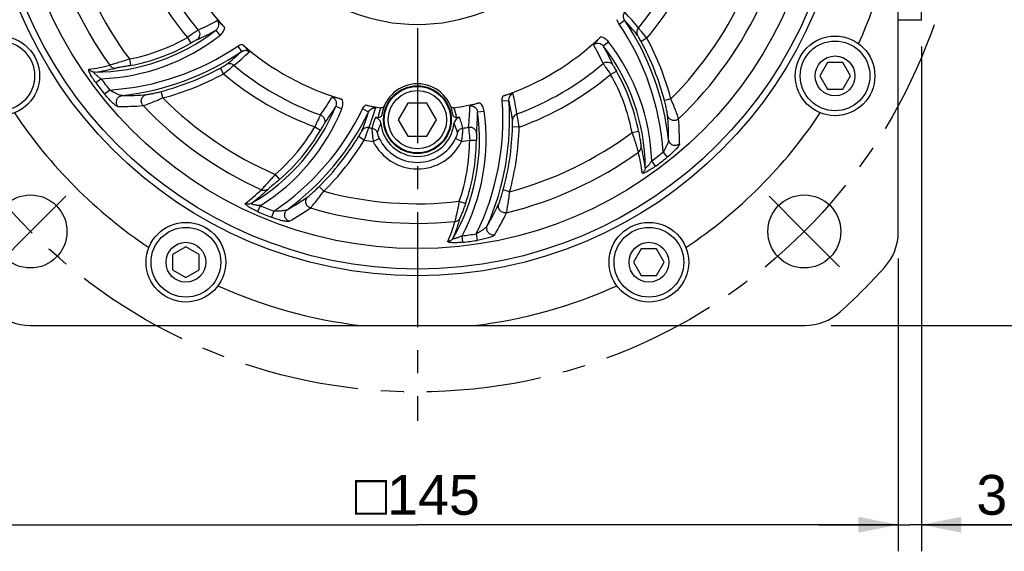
# Model space of a CAD drawing. Header units: millimetres. Extents: x 0 to 420, y 0 to 297.
# Tile 44 of 49: x 307 to 382, y 141 to 181. Entities that reach past the tile are written whole.
import ezdxf
from ezdxf.enums import TextEntityAlignment as Align

# ---------------------------------------------------------------- set-up
doc = ezdxf.new("R2010")
doc.units = ezdxf.units.MM
doc.header["$LTSCALE"] = 23.1
doc.linetypes.add('CENTER', pattern=[0.6, 0.375, -0.075, 0.075, -0.075])
doc.layers.get('0').update_dxf_attribs({"linetype": 'CONTINUOUS'})
for name, color, linetype in [('AXIS', 7, 'CONTINUOUS'), ('COMPONENTS', 7, 'CONTINUOUS'), ('DIMENSION', 7, 'CONTINUOUS')]:
    doc.layers.add(name, color=color, linetype=linetype)
doc.styles.get("Standard").update_dxf_attribs({"font": 'arial.ttf'})
doc.styles.add('TEXTSTYLE_4', font='gdt')
doc.dimstyles.new('DIMSTYLE_1', dxfattribs={"dimtxt": 3, "dimasz": 3, "dimexe": 0.18, "dimexo": 0.0625, "dimgap": 0.09, "dimtad": 1, "dimlfac": 2, "dimdsep": 46, "dimtxsty": 'STANDARD', "dimblk": '_FILLED', "dimblk1": '_FILLED', "dimblk2": '_FILLED', "dimcen": 0.09, "dimadec": 0, "dimazin": 0, "dimtp": 0.5, "dimtm": 0.5, "dimtfac": 1, "dimtofl": 0, "dimtmove": 0, "dimatfit": 3, "dimldrblk": '_FILLED', "dimfxl": 1, "dimtolj": 1, "dimarcsym": 0})
doc.dimstyles.new('DIMSTYLE_2', dxfattribs={"dimtxt": 3, "dimasz": 3, "dimexe": 0.18, "dimexo": 0.0625, "dimgap": 0.09, "dimtad": 1, "dimlfac": 2, "dimdsep": 46, "dimtxsty": 'STANDARD', "dimblk": '_FILLED', "dimblk1": '_FILLED', "dimblk2": '_FILLED', "dimcen": 0.09, "dimadec": 0, "dimazin": 0, "dimtp": 0.1, "dimtm": 0.1, "dimtfac": 1, "dimtofl": 0, "dimtmove": 0, "dimatfit": 3, "dimldrblk": '_FILLED', "dimfxl": 1, "dimtolj": 1, "dimarcsym": 0})
doc.dimstyles.new('DIMSTYLE_7', dxfattribs={"dimtxt": 3, "dimasz": 3, "dimexe": 0.18, "dimexo": 0.0625, "dimgap": 0.09, "dimtad": 1, "dimtih": 1, "dimtoh": 1, "dimlfac": 2, "dimdsep": 46, "dimtxsty": 'STANDARD', "dimblk": '_FILLED', "dimblk1": '_FILLED', "dimblk2": '_FILLED', "dimcen": 0.09, "dimadec": 0, "dimazin": 0, "dimtol": 1, "dimtp": 0.2, "dimtm": 0.2, "dimtfac": 1, "dimtofl": 0, "dimtmove": 0, "dimatfit": 3, "dimldrblk": '_FILLED', "dimfxl": 1, "dimtolj": 1, "dimarcsym": 0})

# ---------------------------------------------------------------- blocks, each defined once
blk = doc.blocks.new('_FILLED')
at = {"color": 0, "linetype": 'BYBLOCK'}
blk.add_solid([(0, 0), (-1, 0.2), (-1, -0.2)], dxfattribs=at)
blk = doc.blocks.new('*D1')
at = {"layer": 'DIMENSION', "color": 2, "linetype": 'CONTINUOUS'}
for p, q in [((301.145, 162.714), (301.145, 140.656)), ((373.645, 162.714), (373.645, 140.656)), ((301.145, 142.656), (337.395, 142.656)), ((373.645, 142.656), (337.395, 142.656))]:
    blk.add_line(p, q, dxfattribs=at)
at = {"layer": 'DIMENSION', "color": 2, "linetype": 'CONTINUOUS', "xscale": 3, "yscale": 3, "zscale": 3, "rotation": 180}
blk.add_blockref('_FILLED', (301.145, 142.656), dxfattribs=at)
at = {"layer": 'DIMENSION', "color": 2, "linetype": 'CONTINUOUS', "xscale": 3, "yscale": 3, "zscale": 3}
blk.add_blockref('_FILLED', (373.645, 142.656), dxfattribs=at)
at = {"layer": 'DIMENSION', "color": 2, "linetype": 'CONTINUOUS', "insert": (337.395, 146.406), "char_height": 3, "width": 11.11757, "attachment_point": 2, "line_spacing_factor": 0.9, "style": 'TEXTSTYLE_4'}
blk.add_mtext('{\\Fgdt;o}\\Farial.ttf;145', dxfattribs=at)
blk = doc.blocks.new('*D5')
at = {"layer": 'DIMENSION', "color": 2, "linetype": 'CONTINUOUS'}
for p, q in [((375.395, 178.656), (375.395, 140.656)), ((373.645, 162.714), (373.645, 140.656)), ((373.645, 142.656), (367.645, 142.656)), ((367.645, 142.656), (374.52, 142.656)), ((385.355, 142.656), (374.52, 142.656)), ((375.395, 142.656), (385.355, 142.656))]:
    blk.add_line(p, q, dxfattribs=at)
at = {"layer": 'DIMENSION', "color": 2, "linetype": 'CONTINUOUS', "xscale": 3, "yscale": 3, "zscale": 3}
blk.add_blockref('_FILLED', (373.645, 142.656), dxfattribs=at)
at = {"layer": 'DIMENSION', "color": 2, "linetype": 'CONTINUOUS', "xscale": 3, "yscale": 3, "zscale": 3, "rotation": 180}
blk.add_blockref('_FILLED', (375.395, 142.656), dxfattribs=at)
at = {"layer": 'DIMENSION', "color": 2, "linetype": 'CONTINUOUS', "insert": (379.533, 146.406), "char_height": 3, "width": 5.82156, "attachment_point": 1, "line_spacing_factor": 0.9}
blk.add_mtext('3.5', dxfattribs=at)
blk = doc.blocks.new('*D7')
at = {"layer": 'DIMENSION', "color": 2, "linetype": 'CONTINUOUS'}
for p, q in [((353.394, 249.656), (389.395, 249.656)), ((387.395, 249.656), (387.395, 203.656)), ((387.395, 157.656), (387.395, 203.656)), ((368.587, 157.656), (389.395, 157.656))]:
    blk.add_line(p, q, dxfattribs=at)
at = {"layer": 'DIMENSION', "color": 2, "linetype": 'CONTINUOUS', "xscale": 3, "yscale": 3, "zscale": 3}
for p, rotation in [((387.395, 249.656), 90), ((387.395, 157.656), 270)]:
    blk.add_blockref('_FILLED', p, dxfattribs=dict(at, rotation=rotation))
at = {"layer": 'DIMENSION', "color": 2, "linetype": 'CONTINUOUS', "insert": (383.645, 203.656), "char_height": 3, "width": 6.99257, "attachment_point": 2, "rotation": 90, "line_spacing_factor": 0.9}
blk.add_mtext('184', dxfattribs=at)
blk = doc.blocks.new('*D16')
at = {"layer": 'DIMENSION', "color": 2, "linetype": 'CONTINUOUS'}
for p, q in [((296.826, 222.016), (271.29, 222.016)), ((303.489, 217.399), (296.826, 222.016)), ((296.826, 222.016), (296.826, 222.016))]:
    blk.add_line(p, q, dxfattribs=at)
at = {"layer": 'DIMENSION', "color": 2, "linetype": 'CONTINUOUS', "xscale": 3, "yscale": 3, "zscale": 3, "rotation": 325.2822590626}
blk.add_blockref('_FILLED', (303.489, 217.399), dxfattribs=at)
at = {"layer": 'DIMENSION', "color": 2, "linetype": 'CONTINUOUS'}
for s, p in [('165', (285.283, 222.766)), ('0.2', (294.604, 222.766))]:
    blk.add_text(s, height=3, dxfattribs=at).set_placement(p, align=Align.RIGHT)
at = {"layer": 'DIMENSION', "color": 2, "linetype": 'CONTINUOUS', "style": 'TEXTSTYLE_4'}
for s, p in [('`', (288.783, 222.766)), ('n', (278.29, 222.766))]:
    blk.add_text(s, height=3, dxfattribs=at).set_placement(p, align=Align.RIGHT)

msp = doc.modelspace()

# ---------------------------------------------------------------- linework, layer by layer
at = {"layer": 'AXIS', "color": 2, "linetype": 'CENTER'}
for p, q in [((337.39513, 193.90615), (337.39513, 150.49053)), ((308.22697, 164.73799), (310.87862, 167.38964)), ((366.56328, 164.73799), (363.91163, 167.38964)), ((308.22697, 164.73799), (305.57532, 162.08634)), ((366.56328, 164.73799), (369.21493, 162.08634))]:
    msp.add_line(p, q, dxfattribs=at)
msp.add_circle((337.39513, 193.90615), 41.25, dxfattribs=at)
at = {"layer": 'COMPONENTS', "color": 7, "linetype": 'CONTINUOUS'}
for p, q in [((373.64513, 164.7139), (373.64513, 223.0984)), ((375.39513, 180.65615), (375.39513, 187.15615)), ((375.39513, 180.65615), (373.64513, 180.65615)), ((368.30408, 177.453), (367.72673, 176.453)), ((369.45879, 177.453), (368.30408, 177.453)), ((370.03614, 176.453), (369.45879, 177.453)), ((367.72673, 176.453), (368.30408, 175.453)), ((369.45879, 175.453), (370.03614, 176.453)), ((368.30408, 175.453), (369.45879, 175.453)), ((336.67344, 174.40615), (335.95175, 173.15615)), ((338.11681, 174.40615), (336.67344, 174.40615)), ((338.8385, 173.15615), (338.11681, 174.40615)), ((335.95175, 173.15615), (336.67344, 171.90615)), ((338.11681, 171.90615), (338.8385, 173.15615)), ((336.67344, 171.90615), (338.11681, 171.90615)), ((319.94198, 163.57454), (318.94198, 162.99719)), ((320.94198, 162.99719), (319.94198, 163.57454)), ((354.27092, 163.41984), (353.69357, 162.41984)), ((355.42562, 163.41984), (354.27092, 163.41984)), ((356.00297, 162.41984), (355.42562, 163.41984)), ((318.94198, 162.99719), (318.94198, 161.84249)), ((320.94198, 161.84249), (320.94198, 162.99719)), ((318.94198, 161.84249), (319.94198, 161.26514)), ((319.94198, 161.26514), (320.94198, 161.84249)), ((353.69357, 162.41984), (354.27092, 161.41984)), ((355.42562, 161.41984), (356.00297, 162.41984)), ((354.27092, 161.41984), (355.42562, 161.41984)), ((308.20287, 157.65615), (366.58738, 157.65615))]:
    msp.add_line(p, q, dxfattribs=at)
at = {"layer": 'COMPONENTS', "color": 9, "linetype": 'CONTINUOUS'}
for p, q in [((352.6044, 180.35987), (353.01739, 180.63929)), ((322.19864, 179.89339), (322.5057, 179.49892)), ((320.05372, 179.34121), (320.30137, 178.90705)), ((351.40788, 178.70967), (351.80235, 179.01672)), ((354.69475, 179.29161), (354.25505, 179.05392)), ((323.84885, 178.69687), (324.12826, 178.28388)), ((315.67975, 177.72463), (315.77399, 177.23376)), ((322.78059, 176.60652), (322.5429, 177.04622)), ((351.96006, 176.56474), (352.39423, 176.81239)), ((313.14308, 175.94964), (313.53881, 176.24265)), ((314.19557, 175.38849), (313.81073, 175.08131)), ((318.20595, 174.7966), (318.07846, 175.2799)), ((343.79361, 174.57009), (344.29097, 174.60558)), ((356.50467, 174.71697), (356.02138, 174.58949)), ((331.24096, 174.17251), (331.70412, 173.98441)), ((333.26835, 173.96139), (333.71682, 173.74344)), ((341.93229, 173.73923), (342.42744, 173.80791)), ((334.22451, 173.31123), (334.1762, 173.19651)), ((329.65949, 172.62184), (330.09105, 172.36967)), ((345.06977, 172.59978), (344.57014, 172.61378)), ((353.57665, 172.19077), (354.06751, 172.28501)), ((333.38838, 171.61696), (332.96269, 171.87891)), ((334.07148, 171.50492), (334.51756, 171.72654)), ((340.71877, 171.50492), (340.27269, 171.72654)), ((341.33803, 171.60558), (341.83785, 171.60297)), ((355.35163, 169.6541), (355.05863, 170.04983)), ((355.91279, 170.70659), (356.21996, 170.32175)), ((326.67982, 169.03485), (327.00687, 168.65687)), ((330.33158, 167.76221), (329.97953, 168.11701)), ((344.34989, 167.73306), (343.8676, 167.8643)), ((325.37049, 166.22933), (325.5667, 166.68095)), ((340.55105, 167.00932), (341.02327, 166.8455)), ((326.56255, 166.2696), (326.38286, 165.81117)), ((340.81989, 163.925), (340.76401, 164.41423)), ((341.83211, 164.55591), (341.90571, 164.06905))]:
    msp.add_line(p, q, dxfattribs=at)
at = {"layer": 'COMPONENTS', "color": 7, "linetype": 'CONTINUOUS'}
for centre, radius in [((337.39513, 193.90615), 32.5), ((337.39513, 193.90615), 32), ((337.39513, 193.90615), 30.45592), ((305.90882, 176.453), 3), ((305.90882, 176.453), 2.625), ((368.88143, 176.453), 3), ((368.88143, 176.453), 2.625), ((368.88143, 176.453), 1.5), ((337.39513, 173.15615), 2.55), ((337.39513, 173.15615), 2.5), ((337.39513, 173.15615), 2.2), ((308.22697, 164.73799), 2.75), ((366.56328, 164.73799), 2.75), ((319.94198, 162.41984), 3), ((319.94198, 162.41984), 2.625), ((354.84827, 162.41984), 3), ((354.84827, 162.41984), 2.625), ((319.94198, 162.41984), 1.5), ((354.84827, 162.41984), 1.5)]:
    msp.add_circle(centre, radius, dxfattribs=at)
for centre, radius, start, end in [((337.39513, 193.90615), 13.57746, 187.1292595, 352.8707472), ((337.39513, 193.90615), 36.5, 335.6768081, 353.2902027), ((337.39513, 193.90615), 20.04408, 198.7210036, 223.5876643), ((337.39513, 193.90615), 20.04408, 288.7210036, 313.5876641), ((337.39513, 193.90615), 20.04408, 228.7210036, 253.5876643), ((337.39513, 173.15615), 2.7, 8.1659031, 171.8340975), ((337.39513, 193.90615), 20.04408, 258.7210141, 262.1007974), ((337.39513, 193.90615), 20.04408, 277.8992027, 283.5876688), ((337.39513, 193.90615), 36.5, 213.6768081, 236.3231919), ((334.16169, 172.88143), 0.43429, 74.2057814, 81.1863624), ((337.39513, 172.58034), 3.25, 166.2343267, 167.0140248), ((337.39513, 193.90615), 20.79347, 261.2681845, 261.8266693), ((334.15235, 172.84826), 0.46876, 67.8293028, 74.21112), ((337.39513, 193.90615), 20.79347, 278.1733319, 278.7318144), ((337.39513, 172.58034), 3.25, 12.9859741, 13.7656722), ((337.39513, 193.90615), 36.5, 303.6768081, 326.3231919), ((337.39513, 173.15615), 2.77187, 185.9373214, 354.06256), ((369.64513, 164.7139), 4, 317.8490446, 360), ((337.39513, 193.90615), 47.5, 312.1509554, 317.8490446), ((337.39513, 193.90615), 36.5, 245.6768081, 263.2902027), ((337.39513, 193.90615), 36.5, 276.7097973, 294.3231919), ((308.20287, 161.65615), 4, 227.8490446, 270), ((366.58738, 161.65615), 4, 270, 312.1509554)]:
    msp.add_arc(centre, radius, start, end, dxfattribs=at)
at = {"layer": 'COMPONENTS', "color": 9, "linetype": 'CONTINUOUS'}
for centre, radius, start, end in [((337.39513, 193.90615), 28.55856, 193.5956102, 215.6764571), ((337.39513, 193.90615), 27.08135, 194.8808723, 216.6921657), ((337.39513, 193.90615), 21.66164, 200.2610208, 220.2641071), ((337.39513, 193.90615), 21.66164, 320.2610208, 340.2641071), ((337.39513, 193.90615), 22.64645, 199.8092358, 220.0266847), ((337.39513, 193.90615), 22.64645, 319.8092358, 340.0266847), ((337.39513, 193.90615), 27.08135, 314.8808724, 336.6921656), ((337.39513, 193.90615), 28.55856, 313.5956102, 335.6764571), ((337.86149, 167.20239), 20.6738, 38.4501484, 42.7983179), ((314.71803, 193.7791), 15.17424, 293.8998162, 299.9104301), ((336.44201, 169.4247), 20.01275, 6.3568868, 34.081581), ((338.40868, 167.14289), 19.88887, 38.3917108, 42.7336107), ((312.99285, 191.7201), 14.98725, 270.204313, 307.8969172), ((314.50059, 193.3273), 15.48321, 293.8159506, 299.8141369), ((336.44201, 169.4247), 19.51292, 3.763962, 34.0815554), ((312.99285, 191.7201), 15.48708, 272.020852, 307.8952782), ((312.99285, 191.7201), 14.25106, 280.8676225, 299.7002754), ((312.99285, 191.7201), 14.75089, 280.8676234, 299.7002754), ((339.58117, 169.50387), 15.48708, 2.0211575, 37.8952782), ((336.44201, 169.4247), 20.24911, 14.7772933, 28.3944097), ((336.44201, 169.4247), 20.74894, 14.7772939, 28.3944098), ((312.91367, 194.85926), 19.51292, 273.7640039, 304.0815554), ((312.91367, 194.85926), 20.01275, 276.3566537, 304.081581), ((310.63187, 192.89259), 19.88887, 308.3917108, 312.7336107), ((310.69137, 193.43978), 20.6738, 308.4501484, 312.7983179), ((337.52217, 171.22905), 15.17424, 23.8998162, 29.9104301), ((339.58117, 169.50387), 14.98725, 0.204313, 37.8969172), ((337.97397, 171.01161), 15.48321, 23.8159506, 29.8141369), ((310.85639, 190.58319), 13.74459, 277.4483632, 284.0637808), ((311.15917, 190.90958), 14.30169, 277.5823316, 284.1380607), ((312.91367, 194.85926), 20.24911, 284.7772933, 298.3944097), ((337.39513, 193.90615), 21.66164, 230.2610208, 250.2641071), ((337.39513, 193.90615), 21.66164, 290.2610208, 310.2641071), ((339.58117, 169.50387), 14.75089, 10.8676234, 29.7002754), ((337.39513, 193.90615), 30.17612, 216.5166915, 218.5965282), ((337.39513, 193.90615), 29.68371, 216.5170969, 218.5934274), ((312.91367, 194.85926), 20.74894, 284.7772938, 298.3944098), ((337.39513, 193.90615), 22.64645, 229.8092358, 250.0266847), ((337.39513, 193.90615), 22.64645, 289.8092358, 310.0266847), ((339.58117, 169.50387), 14.25106, 10.8676223, 29.7002754), ((315.20839, 196.22498), 21.25558, 269.787149, 274.7505357), ((337.39513, 193.90615), 27.08135, 224.8808723, 246.6921657), ((317.81971, 182.45757), 15.17424, 323.8998162, 329.9104301), ((324.32898, 173.18114), 19.51292, 333.7641958, 4.0815554), ((324.32898, 173.18114), 20.01275, 336.356512, 4.081581), ((324.89126, 170.22171), 19.88887, 8.3917107, 12.7336107), ((324.44717, 170.54684), 20.67376, 8.4501479, 12.7983255), ((315.0142, 196.16237), 22.01477, 269.4795192, 274.423918), ((337.39513, 193.90615), 28.55856, 223.5956102, 245.676457), ((317.35516, 179.81184), 14.98725, 300.2039549, 337.8969172), ((317.35516, 179.81184), 15.48708, 302.0208219, 337.8952784), ((315.71701, 182.49084), 19.51292, 303.764131, 334.0815554), ((315.71701, 182.49084), 20.01275, 306.3566038, 334.081581), ((317.8573, 181.95759), 15.48321, 323.8159514, 329.8141361), ((314.72424, 179.64676), 19.88887, 338.3917107, 342.7336108), ((314.50218, 180.15038), 20.67379, 338.4501483, 342.7983191), ((337.3253, 172.91747), 2.91481, 157.0879937, 171.9850874), ((327.08716, 171.68013), 14.98725, 330.204313, 7.8969172), ((337.46449, 172.91734), 2.91529, 8.0161581, 22.9107828), ((327.08716, 171.68013), 15.48708, 332.0205969, 7.8952784), ((326.16661, 174.20368), 15.17424, 353.8998162, 359.9104301), ((326.44915, 173.78948), 15.48321, 353.815951, 359.8141365), ((335.08315, 171.71979), 21.24872, 359.7862758, 4.7510475), ((335.11532, 171.52401), 22.03837, 359.4835223, 4.4223418), ((317.35516, 179.81184), 14.25106, 310.8676224, 329.7002754), ((317.35516, 179.81184), 14.75089, 310.8676234, 329.7002754), ((337.39513, 193.90615), 21.66164, 260.2610208, 260.9145173), ((337.93276, 171.19242), 3.69689, 153.0233709, 164.4629042), ((336.8575, 171.19242), 3.69688, 15.537089, 26.9766354), ((337.39513, 193.90615), 21.66164, 279.0854827, 280.2641071), ((324.32898, 173.18114), 20.24911, 344.7772933, 358.3944097), ((324.32898, 173.18114), 20.74894, 344.7772939, 358.3944098), ((315.71701, 182.49084), 20.24911, 314.7772933, 328.3944097), ((315.71701, 182.49084), 20.74894, 314.7772938, 328.3944093), ((337.39513, 193.90615), 22.64645, 259.8092356, 261.5606599), ((337.39513, 173.15615), 3.71123, 206.4188514, 333.581153), ((337.39513, 173.15615), 3.21313, 206.4187702, 333.5812298), ((327.08716, 171.68013), 14.25106, 340.8676224, 359.7002754), ((337.39513, 193.90615), 22.64645, 278.4393406, 280.0266847), ((327.08716, 171.68013), 14.75089, 340.8676234, 359.7002754), ((337.39513, 193.90615), 27.08135, 284.8808724, 306.6921657), ((340.39169, 167.6702), 14.30169, 7.5823316, 14.1380607), ((337.39513, 193.90615), 28.55856, 283.5956102, 305.6764571), ((340.71808, 167.36741), 13.74459, 7.4483632, 14.0637808), ((337.39513, 193.90615), 29.68371, 306.5171834, 308.5934129), ((337.39513, 193.90615), 30.17612, 306.5166915, 308.5965282), ((316.07334, 177.75906), 13.74465, 307.4483759, 314.0637625), ((316.17371, 178.19172), 14.29981, 307.5811099, 314.1380689), ((337.39513, 193.90615), 27.08135, 254.8808723, 276.6921657), ((317.02057, 184.82227), 21.25715, 299.7873481, 304.7504139), ((337.39513, 193.90615), 29.68371, 246.517089, 248.5934781), ((316.88764, 184.66487), 22.0091, 299.4785927, 304.4243251), ((337.39513, 193.90615), 28.55856, 253.5956102, 275.6764571), ((324.28956, 175.85333), 21.2601, 329.7877201, 334.7501843), ((337.39513, 193.90615), 30.17612, 246.5166915, 248.5965282), ((326.87225, 169.68686), 14.30168, 337.5823312, 344.138061), ((324.26505, 175.64446), 21.99867, 329.4768895, 334.4250792), ((327.00352, 169.26145), 13.74459, 337.4483632, 344.0637808), ((337.39513, 193.90615), 29.68371, 276.5170253, 278.5935006), ((337.39513, 193.90615), 30.17612, 276.5166915, 278.5965282)]:
    msp.add_arc(centre, radius, start, end, dxfattribs=at)
for points, knots in [([(353.01739, 180.63929), (352.95721, 180.7274), (352.88686, 180.94562), (352.96385, 181.16502), (353.03096, 181.24866)], [0, 0, 0, 0, 0.49878488, 1, 1, 1, 1]), ([(322.28458, 180.62599), (322.33038, 180.57454), (322.40012, 180.44991), (322.41568, 180.23842), (322.34589, 180.03978), (322.25256, 179.93498), (322.19864, 179.89339)], [0, 0, 0, 0, 0.25135094, 0.50205929, 0.75151229, 1, 1, 1, 1]), ([(320.8657, 179.90597), (320.8318, 179.88488), (320.73776, 179.81894), (320.46712, 179.63078), (320.23018, 179.46391), (320.05372, 179.34121)], [0, 0, 0, 0, 0.12112312, 0.34811028, 1, 1, 1, 1]), ([(320.86567, 179.90595), (320.91095, 179.85149), (320.9791, 179.72182), (320.9924, 179.50428), (320.91568, 179.30121), (320.81192, 179.19951), (320.75271, 179.16253)], [0, 0, 0, 0, 0.25153371, 0.50259074, 0.75208484, 1, 1, 1, 1]), ([(322.50535, 179.49867), (322.59821, 179.57095), (322.76028, 179.74878), (322.85178, 179.97152), (322.87679, 180.08649)], [0, 0, 0, 0, 0.50003456, 1, 1, 1, 1]), ([(354.05217, 180.05805), (353.98816, 179.98207), (353.90403, 179.78774), (353.94866, 179.58019), (353.99724, 179.49457)], [0, 0, 0, 0, 0.50228165, 1, 1, 1, 1]), ([(354.69475, 179.29161), (354.55911, 179.46092), (354.37387, 179.68801), (354.15661, 179.94082), (354.08045, 180.0291), (354.05217, 180.05805)], [0, 0, 0, 0, 0.65063952, 0.87859557, 1, 1, 1, 1]), ([(320.75271, 179.16253), (320.73287, 179.15378), (320.67932, 179.12313), (320.52883, 179.03829), (320.39807, 178.96221), (320.30137, 178.90705)], [0, 0, 0, 0, 0.12542749, 0.35604249, 1, 1, 1, 1]), ([(350.67528, 178.79561), (350.72674, 178.8414), (350.85136, 178.91115), (351.06286, 178.9267), (351.26149, 178.85691), (351.36629, 178.76359), (351.40788, 178.70967)], [0, 0, 0, 0, 0.25135094, 0.50205929, 0.75151229, 1, 1, 1, 1]), ([(351.8026, 179.01638), (351.73033, 179.10923), (351.5525, 179.2713), (351.32975, 179.36281), (351.21479, 179.38782)], [0, 0, 0, 0, 0.50003456, 1, 1, 1, 1]), ([(354.25505, 179.05392), (354.20257, 179.15101), (354.13007, 179.28192), (354.04147, 179.42707), (354.01014, 179.4783), (353.99724, 179.49457)], [0, 0, 0, 0, 0.64834186, 0.87807729, 1, 1, 1, 1]), ([(324.12826, 178.28388), (324.21638, 178.34406), (324.4346, 178.41442), (324.654, 178.33742), (324.73763, 178.27032)], [0, 0, 0, 0, 0.49878488, 1, 1, 1, 1]), ([(315.67975, 177.72463), (315.51245, 177.66765), (315.19495, 177.5623), (314.76099, 177.42688), (314.43408, 177.32559), (314.25671, 177.27358), (314.19635, 177.25059)], [0, 0, 0, 0, 0.34044218, 0.64439127, 0.87556909, 1, 1, 1, 1]), ([(351.39533, 177.3767), (351.44979, 177.42198), (351.57946, 177.49012), (351.797, 177.50342), (352.00006, 177.4267), (352.10177, 177.32294), (352.13875, 177.26373)], [0, 0, 0, 0, 0.25153371, 0.50259074, 0.75208484, 1, 1, 1, 1]), ([(313.14308, 175.94964), (313.06093, 176.06051), (312.94503, 176.2273), (312.80756, 176.45052), (312.72286, 176.60313), (312.66635, 176.7208), (312.63432, 176.80339), (312.61903, 176.85295), (312.61126, 176.89342), (312.61066, 176.92422), (312.61891, 176.94744), (312.63205, 176.95379), (312.63813, 176.95458)], [0, 0, 0, 0, 0.35610538, 0.52362468, 0.67639147, 0.80638572, 0.86009725, 0.9048566, 0.94011087, 0.96598915, 0.98417818, 1, 1, 1, 1]), ([(313.04622, 176.73295), (312.96676, 176.73306), (312.80472, 176.77421), (312.68241, 176.88777), (312.63813, 176.95458)], [0, 0, 0, 0, 0.4978642, 1, 1, 1, 1]), ([(313.53881, 176.24265), (313.50492, 176.26553), (313.43795, 176.31194), (313.34029, 176.3837), (313.24733, 176.4567), (313.16183, 176.52948), (313.08999, 176.59871), (313.04188, 176.65353), (313.02124, 176.69192), (313.01557, 176.7143), (313.02744, 176.73083), (313.03973, 176.7325), (313.04618, 176.73294)], [0, 0, 0, 0, 0.16410702, 0.32692031, 0.48621994, 0.63847825, 0.77681193, 0.88782821, 0.92685709, 0.95366191, 0.97404585, 1, 1, 1, 1]), ([(314.19635, 177.25059), (314.24632, 177.17923), (314.38579, 177.06102), (314.56664, 177.03181), (314.65249, 177.04109)], [0, 0, 0, 0, 0.50218271, 1, 1, 1, 1]), ([(315.77399, 177.23376), (315.65128, 177.2102), (315.41612, 177.16706), (315.09096, 177.11398), (314.84012, 177.07293), (314.70093, 177.0533), (314.65249, 177.04109)], [0, 0, 0, 0, 0.32940413, 0.63029123, 0.86832367, 1, 1, 1, 1]), ([(322.5429, 177.04622), (322.63999, 177.0987), (322.7709, 177.1712), (322.91605, 177.2598), (322.96728, 177.29114), (322.98354, 177.30403)], [0, 0, 0, 0, 0.64834186, 0.87807729, 1, 1, 1, 1]), ([(322.78059, 176.60652), (322.94989, 176.74217), (323.17699, 176.9274), (323.4298, 177.14467), (323.51807, 177.22082), (323.54703, 177.24911)], [0, 0, 0, 0, 0.65063952, 0.87859557, 1, 1, 1, 1]), ([(323.54703, 177.24911), (323.47104, 177.31311), (323.27672, 177.39724), (323.06917, 177.35262), (322.98354, 177.30403)], [0, 0, 0, 0, 0.50228165, 1, 1, 1, 1]), ([(351.3953, 177.37673), (351.4164, 177.34282), (351.48233, 177.24879), (351.67049, 176.97814), (351.83737, 176.74121), (351.96006, 176.56474)], [0, 0, 0, 0, 0.12112312, 0.34811028, 1, 1, 1, 1]), ([(352.13875, 177.26373), (352.14749, 177.24389), (352.17814, 177.19034), (352.26298, 177.03985), (352.33907, 176.9091), (352.39423, 176.81239)], [0, 0, 0, 0, 0.12542749, 0.35604249, 1, 1, 1, 1]), ([(315.12934, 174.96954), (315.10242, 174.9681), (315.03941, 174.98096), (314.89721, 175.02511), (314.69666, 175.11156), (314.44705, 175.23848), (314.27938, 175.33621), (314.19557, 175.38849)], [0, 0, 0, 0, 0.07855326, 0.18399587, 0.43519162, 0.71226519, 1, 1, 1, 1]), ([(316.96872, 175.04242), (317.01983, 175.04666), (317.15884, 175.07159), (317.40837, 175.11898), (317.72775, 175.19071), (317.95824, 175.24819), (318.07846, 175.2799)], [0, 0, 0, 0, 0.13548937, 0.37238418, 0.67149985, 1, 1, 1, 1]), ([(314.81422, 174.14851), (314.7897, 174.14873), (314.72929, 174.1764), (314.63439, 174.23778), (314.51691, 174.33153), (314.33255, 174.49687), (314.09052, 174.7459), (313.90408, 174.96429), (313.81073, 175.08131)], [0, 0, 0, 0, 0.05318095, 0.13776049, 0.24793467, 0.37753395, 0.67530399, 1, 1, 1, 1]), ([(314.81417, 174.14858), (314.75761, 174.21678), (314.68038, 174.38766), (314.70919, 174.66392), (314.87143, 174.88802), (315.04296, 174.9594), (315.12937, 174.96956)], [0, 0, 0, 0, 0.25119267, 0.50342514, 0.75334288, 1, 1, 1, 1]), ([(316.71238, 174.21326), (316.65408, 174.27754), (316.57024, 174.44037), (316.5819, 174.71149), (316.72417, 174.94132), (316.8853, 175.02483), (316.96872, 175.04242)], [0, 0, 0, 0, 0.25129322, 0.50329721, 0.7531041, 1, 1, 1, 1]), ([(316.71231, 174.21319), (316.77898, 174.2311), (316.96163, 174.29604), (317.29492, 174.41786), (317.7275, 174.59075), (318.04145, 174.72424), (318.20595, 174.7966)], [0, 0, 0, 0, 0.1290844, 0.36200954, 0.66392412, 1, 1, 1, 1]), ([(330.94909, 174.84992), (331.01448, 174.82826), (331.13719, 174.7552), (331.25641, 174.57982), (331.29528, 174.3729), (331.26686, 174.23548), (331.24097, 174.17251)], [0, 0, 0, 0, 0.25135095, 0.50205929, 0.75151228, 1, 1, 1, 1]), ([(331.70394, 173.98402), (331.74822, 174.09304), (331.79966, 174.32808), (331.76753, 174.56674), (331.73171, 174.6788)], [0, 0, 0, 0, 0.50003456, 1, 1, 1, 1]), ([(344.29097, 174.60558), (344.28291, 174.71198), (344.33109, 174.93614), (344.50748, 175.08765), (344.60741, 175.12652)], [0, 0, 0, 0, 0.49878489, 1, 1, 1, 1]), ([(356.25885, 173.47975), (356.25461, 173.53085), (356.22969, 173.66987), (356.1823, 173.9194), (356.11056, 174.23877), (356.05309, 174.46926), (356.02138, 174.58949)], [0, 0, 0, 0, 0.13548937, 0.37238418, 0.67149985, 1, 1, 1, 1]), ([(357.08808, 173.22334), (357.07018, 173.29), (357.00523, 173.47265), (356.88341, 173.80595), (356.71053, 174.23852), (356.57704, 174.55248), (356.50467, 174.71697)], [0, 0, 0, 0, 0.1290844, 0.36200954, 0.66392412, 1, 1, 1, 1]), ([(333.71682, 173.74344), (333.76304, 173.83962), (333.91685, 174.00965), (334.14535, 174.05267), (334.25133, 174.03637)], [0, 0, 0, 0, 0.49878475, 1, 1, 1, 1]), ([(341.34081, 174.17996), (341.40827, 174.19389), (341.55107, 174.19198), (341.74201, 174.0997), (341.87913, 173.93994), (341.92323, 173.80672), (341.93229, 173.73923)], [0, 0, 0, 0, 0.25135106, 0.50205945, 0.75151238, 1, 1, 1, 1]), ([(342.42748, 173.80749), (342.41131, 173.92404), (342.33835, 174.15331), (342.19119, 174.34393), (342.10414, 174.42307)], [0, 0, 0, 0, 0.50003459, 1, 1, 1, 1]), ([(330.08031, 173.51693), (330.0615, 173.4817), (330.01303, 173.37759), (329.87272, 173.07931), (329.75097, 172.81633), (329.65949, 172.62184)], [0, 0, 0, 0, 0.12112312, 0.34811028, 1, 1, 1, 1]), ([(330.0803, 173.51689), (330.14675, 173.49237), (330.2706, 173.41414), (330.39089, 173.2324), (330.42597, 173.01818), (330.38697, 172.87822), (330.35418, 172.81659)], [0, 0, 0, 0, 0.25153371, 0.50259074, 0.75208484, 1, 1, 1, 1]), ([(334.1762, 173.19651), (334.13066, 173.08656), (334.05736, 172.86093), (333.99866, 172.63149), (333.97458, 172.51628)], [0, 0, 0, 0, 0.50273589, 1, 1, 1, 1]), ([(340.81567, 172.51628), (340.78744, 172.65137), (340.7339, 172.85221), (340.6494, 173.11756), (340.5929, 173.24606), (340.56575, 173.31123)], [0, 0, 0, 0, 0.49603974, 0.74624683, 1, 1, 1, 1]), ([(344.8965, 173.58483), (344.80308, 173.55102), (344.63305, 173.42479), (344.56793, 173.22274), (344.56719, 173.12429)], [0, 0, 0, 0, 0.50228165, 1, 1, 1, 1]), ([(344.57014, 172.61378), (344.57323, 172.7241), (344.5759, 172.87372), (344.57174, 173.04373), (344.57023, 173.10376), (344.56719, 173.12429)], [0, 0, 0, 0, 0.64834186, 0.87807729, 1, 1, 1, 1]), ([(345.06977, 172.59978), (345.03695, 172.81422), (344.99008, 173.10351), (344.92833, 173.43108), (344.90652, 173.54561), (344.8965, 173.58483)], [0, 0, 0, 0, 0.65063952, 0.87859557, 1, 1, 1, 1]), ([(357.08802, 173.2234), (357.02373, 173.16511), (356.8609, 173.08127), (356.58979, 173.09292), (356.35996, 173.23519), (356.27645, 173.39632), (356.25886, 173.47975)], [0, 0, 0, 0, 0.25129322, 0.50329721, 0.7531041, 1, 1, 1, 1]), ([(330.35418, 172.81659), (330.34137, 172.79909), (330.31032, 172.74578), (330.22241, 172.59706), (330.14722, 172.46579), (330.09105, 172.36967)], [0, 0, 0, 0, 0.12542749, 0.35604249, 1, 1, 1, 1]), ([(332.96269, 171.87891), (333.02053, 171.97291), (333.09765, 172.10115), (333.17905, 172.25045), (333.20775, 172.3032), (333.21539, 172.3225)], [0, 0, 0, 0, 0.64834186, 0.87807729, 1, 1, 1, 1]), ([(333.73084, 172.55668), (333.63304, 172.57412), (333.42268, 172.54981), (333.26525, 172.40739), (333.21539, 172.3225)], [0, 0, 0, 0, 0.50228165, 1, 1, 1, 1]), ([(333.38838, 171.61696), (333.46718, 171.81909), (333.57123, 172.09305), (333.68154, 172.40762), (333.71991, 172.5177), (333.73084, 172.55668)], [0, 0, 0, 0, 0.65063952, 0.87859557, 1, 1, 1, 1]), ([(333.97458, 172.51628), (333.97174, 172.50104), (333.96985, 172.45978), (333.96969, 172.34105), (333.98241, 172.13399), (334.01436, 171.83742), (334.04969, 171.61959), (334.07148, 171.50491)], [0, 0, 0, 0, 0.04565879, 0.12113374, 0.35022605, 0.6560486, 1, 1, 1, 1]), ([(333.97457, 172.51623), (334.06334, 172.50191), (334.23589, 172.42411), (334.34246, 172.26732), (334.37096, 172.18267)], [0, 0, 0, 0, 0.50166502, 1, 1, 1, 1]), ([(340.81567, 172.51628), (340.7269, 172.50195), (340.55435, 172.42413), (340.44779, 172.26733), (340.41929, 172.18267)], [0, 0, 0, 0, 0.50166431, 1, 1, 1, 1]), ([(340.71877, 171.50491), (340.74056, 171.61959), (340.77589, 171.83742), (340.80784, 172.13399), (340.82056, 172.34105), (340.82039, 172.45977), (340.81851, 172.50104), (340.81567, 172.51628)], [0, 0, 0, 0, 0.34395119, 0.64977395, 0.87886466, 0.9543402, 1, 1, 1, 1]), ([(341.25492, 172.59116), (341.25624, 172.55125), (341.26632, 172.43685), (341.29395, 172.10838), (341.32, 171.81975), (341.33803, 171.60558)], [0, 0, 0, 0, 0.12112312, 0.34811028, 1, 1, 1, 1]), ([(341.25493, 172.59112), (341.32473, 172.60311), (341.47111, 172.59729), (341.66615, 172.50004), (341.80365, 172.33206), (341.83985, 172.19135), (341.84227, 172.12158)], [0, 0, 0, 0, 0.25153371, 0.50259074, 0.75208484, 1, 1, 1, 1]), ([(354.06751, 172.28501), (354.09107, 172.1623), (354.13421, 171.92714), (354.18729, 171.60198), (354.22834, 171.35114), (354.24798, 171.21195), (354.26018, 171.16351)], [0, 0, 0, 0, 0.32940413, 0.63029123, 0.86832367, 1, 1, 1, 1]), ([(334.37096, 172.18267), (334.36612, 172.16536), (334.37735, 172.10987), (334.39997, 172.01029), (334.44888, 171.87489), (334.49225, 171.77745), (334.51756, 171.72654)], [0, 0, 0, 0, 0.11181844, 0.33567004, 0.6463422, 1, 1, 1, 1]), ([(340.27269, 171.72654), (340.298, 171.77745), (340.34137, 171.87489), (340.39029, 172.01029), (340.4129, 172.10987), (340.42413, 172.16536), (340.41929, 172.18267)], [0, 0, 0, 0, 0.35365757, 0.66433045, 0.88817975, 1, 1, 1, 1]), ([(341.84227, 172.12158), (341.83992, 172.10003), (341.83969, 172.03833), (341.83792, 171.86558), (341.83843, 171.7143), (341.83785, 171.60297)], [0, 0, 0, 0, 0.12542749, 0.35604249, 1, 1, 1, 1]), ([(353.57665, 172.19077), (353.63362, 172.02348), (353.73897, 171.70597), (353.87439, 171.27202), (353.97568, 170.94511), (354.0277, 170.76773), (354.05069, 170.70737)], [0, 0, 0, 0, 0.34044218, 0.64439127, 0.87556909, 1, 1, 1, 1]), ([(356.33173, 171.64037), (356.33318, 171.61344), (356.32032, 171.55043), (356.27616, 171.40823), (356.18971, 171.20769), (356.0628, 170.95807), (355.96507, 170.7904), (355.91278, 170.7066)], [0, 0, 0, 0, 0.07855326, 0.18399587, 0.43519162, 0.71226519, 1, 1, 1, 1]), ([(357.15269, 171.3252), (357.08449, 171.26864), (356.91361, 171.1914), (356.63735, 171.22022), (356.41325, 171.38246), (356.34187, 171.55398), (356.33171, 171.64039)], [0, 0, 0, 0, 0.25119267, 0.50342514, 0.75334288, 1, 1, 1, 1]), ([(354.05069, 170.70737), (354.12204, 170.75734), (354.24026, 170.89681), (354.26946, 171.07766), (354.26018, 171.16351)], [0, 0, 0, 0, 0.50218271, 1, 1, 1, 1]), ([(357.1528, 171.32535), (357.15258, 171.30084), (357.12494, 171.24043), (357.06358, 171.14554), (356.96985, 171.02805), (356.8045, 170.84366), (356.55543, 170.60159), (356.33701, 170.41512), (356.21996, 170.32175)], [0, 0, 0, 0, 0.05316663, 0.13772018, 0.24788161, 0.37748092, 0.67527066, 1, 1, 1, 1]), ([(355.05863, 170.04984), (355.03575, 170.01594), (354.98933, 169.94898), (354.91757, 169.85131), (354.84457, 169.75835), (354.77179, 169.67285), (354.70256, 169.60102), (354.64774, 169.5529), (354.60935, 169.53226), (354.58698, 169.52659), (354.57044, 169.53846), (354.56877, 169.55075), (354.56833, 169.55721)], [0, 0, 0, 0, 0.16410702, 0.32692031, 0.48621994, 0.63847825, 0.77681193, 0.88782821, 0.92685709, 0.95366191, 0.97404585, 1, 1, 1, 1]), ([(355.35163, 169.6541), (355.24076, 169.57195), (355.07397, 169.45606), (354.85075, 169.31858), (354.69814, 169.23389), (354.58047, 169.17737), (354.49788, 169.14535), (354.44833, 169.13005), (354.40785, 169.12228), (354.37705, 169.12168), (354.35383, 169.12993), (354.34748, 169.14308), (354.3467, 169.14916)], [0, 0, 0, 0, 0.35610538, 0.52362468, 0.67639147, 0.80638572, 0.86009725, 0.9048566, 0.94011087, 0.96598915, 0.98417818, 1, 1, 1, 1]), ([(354.56833, 169.55725), (354.56821, 169.47778), (354.52707, 169.31574), (354.4135, 169.19343), (354.3467, 169.14916)], [0, 0, 0, 0, 0.4978642, 1, 1, 1, 1]), ([(326.67982, 169.03485), (326.56342, 168.90186), (326.34113, 168.65187), (326.03303, 168.31762), (325.80056, 168.06644), (325.67296, 167.93271), (325.63218, 167.88262)], [0, 0, 0, 0, 0.34044218, 0.64439127, 0.87556909, 1, 1, 1, 1]), ([(327.00687, 168.65687), (326.91237, 168.57511), (326.73029, 168.42017), (326.47523, 168.21162), (326.27853, 168.05065), (326.1678, 167.96405), (326.13195, 167.92927)], [0, 0, 0, 0, 0.32940413, 0.63029123, 0.86832367, 1, 1, 1, 1]), ([(325.63218, 167.88262), (325.71113, 167.84581), (325.89102, 167.81317), (326.06224, 167.8783), (326.13195, 167.92927)], [0, 0, 0, 0, 0.50218271, 1, 1, 1, 1]), ([(329.13721, 167.35648), (329.17934, 167.3857), (329.28727, 167.4768), (329.47968, 167.64261), (329.7204, 167.86442), (329.89127, 168.02944), (329.97953, 168.11701)], [0, 0, 0, 0, 0.13548937, 0.37238418, 0.67149985, 1, 1, 1, 1]), ([(329.32976, 166.51014), (329.37854, 166.55898), (329.50425, 166.70655), (329.73198, 166.9787), (330.02016, 167.3447), (330.22531, 167.61729), (330.33158, 167.76221)], [0, 0, 0, 0, 0.1290844, 0.36200954, 0.66392412, 1, 1, 1, 1]), ([(343.51839, 166.7845), (343.54027, 166.83088), (343.58819, 166.96373), (343.67192, 167.20353), (343.76948, 167.51598), (343.83495, 167.74433), (343.8676, 167.8643)], [0, 0, 0, 0, 0.13548937, 0.37238418, 0.67149985, 1, 1, 1, 1]), ([(329.32979, 166.51023), (329.24716, 166.53676), (329.09314, 166.63585), (328.96767, 166.87647), (328.97597, 167.14664), (329.07375, 167.29953), (329.13721, 167.35648)], [0, 0, 0, 0, 0.25129322, 0.50329721, 0.7531041, 1, 1, 1, 1]), ([(344.10832, 166.14783), (344.12615, 166.21451), (344.16123, 166.40517), (344.22237, 166.75472), (344.28894, 167.21578), (344.33031, 167.55442), (344.34989, 167.73306)], [0, 0, 0, 0, 0.1290844, 0.36200954, 0.66392412, 1, 1, 1, 1]), ([(325.37049, 166.22933), (325.24391, 166.28428), (325.06015, 166.37077), (324.82948, 166.49535), (324.67983, 166.58517), (324.57205, 166.65881), (324.50302, 166.71433), (324.465, 166.7496), (324.43803, 166.78077), (324.42211, 166.80714), (324.41765, 166.83137), (324.42585, 166.84344), (324.43073, 166.84716)], [0, 0, 0, 0, 0.3561039, 0.52362342, 0.67639086, 0.80638564, 0.8600974, 0.90485673, 0.94011094, 0.96598915, 0.98417821, 1, 1, 1, 1]), ([(324.89497, 166.85927), (324.82609, 166.81964), (324.66518, 166.77425), (324.50248, 166.81144), (324.43073, 166.84716)], [0, 0, 0, 0, 0.4978643, 1, 1, 1, 1]), ([(325.5667, 166.68095), (325.52591, 166.68382), (325.44471, 166.69053), (325.32425, 166.70384), (325.20725, 166.72059), (325.09681, 166.74086), (324.99998, 166.7649), (324.9309, 166.78832), (324.89384, 166.81125), (324.87773, 166.82779), (324.87975, 166.84804), (324.88956, 166.85564), (324.89493, 166.85925)], [0, 0, 0, 0, 0.16410643, 0.32691934, 0.48621872, 0.6384775, 0.77681152, 0.88782808, 0.92685704, 0.95366194, 0.97404585, 1, 1, 1, 1]), ([(327.5807, 166.37367), (327.5581, 166.35896), (327.4971, 166.33859), (327.35188, 166.30573), (327.13497, 166.28033), (326.85534, 166.26543), (326.66127, 166.26623), (326.56255, 166.26961)], [0, 0, 0, 0, 0.0785532, 0.18399571, 0.43519136, 0.71226492, 1, 1, 1, 1]), ([(327.71823, 165.50512), (327.63515, 165.5359), (327.48282, 165.64527), (327.36965, 165.89892), (327.3981, 166.17412), (327.51095, 166.3217), (327.58071, 166.3737)], [0, 0, 0, 0, 0.25119267, 0.50342514, 0.75334288, 1, 1, 1, 1]), ([(340.55105, 167.00932), (340.51674, 166.83595), (340.44923, 166.50831), (340.34952, 166.06478), (340.27379, 165.73102), (340.23015, 165.55141), (340.21988, 165.48763)], [0, 0, 0, 0, 0.34044218, 0.64439127, 0.87556909, 1, 1, 1, 1]), ([(341.02327, 166.8455), (340.98231, 166.72745), (340.90209, 166.50223), (340.78548, 166.19409), (340.69562, 165.95633), (340.64302, 165.82597), (340.62937, 165.77792)], [0, 0, 0, 0, 0.32940413, 0.63029123, 0.86832367, 1, 1, 1, 1]), ([(344.1083, 166.14792), (344.02348, 166.12958), (343.84054, 166.13838), (343.61157, 166.28404), (343.48367, 166.52216), (343.49192, 166.70345), (343.51839, 166.7845)], [0, 0, 0, 0, 0.25129322, 0.50329721, 0.7531041, 1, 1, 1, 1]), ([(327.71828, 165.50508), (327.69694, 165.49301), (327.63078, 165.48677), (327.51791, 165.49248), (327.36928, 165.51493), (327.12696, 165.56593), (326.79285, 165.66059), (326.52221, 165.75649), (326.38286, 165.81117)], [0, 0, 0, 0, 0.05318392, 0.13776893, 0.24794573, 0.37754484, 0.67531054, 1, 1, 1, 1]), ([(340.21988, 165.48763), (340.30666, 165.49523), (340.47877, 165.55691), (340.59448, 165.69893), (340.62937, 165.77792)], [0, 0, 0, 0, 0.50218271, 1, 1, 1, 1]), ([(342.66182, 165.15511), (342.6496, 165.13107), (342.60696, 165.08293), (342.49763, 164.98186), (342.32248, 164.85141), (342.08776, 164.6987), (341.91929, 164.60235), (341.83211, 164.55592)], [0, 0, 0, 0, 0.07855351, 0.18399601, 0.43519191, 0.71226549, 1, 1, 1, 1]), ([(343.2152, 164.47169), (343.12786, 164.4568), (342.94126, 164.47536), (342.71642, 164.63844), (342.60346, 164.89099), (342.6274, 165.07523), (342.66181, 165.15514)], [0, 0, 0, 0, 0.25119267, 0.50342515, 0.75334288, 1, 1, 1, 1]), ([(340.0931, 164.23277), (340.05326, 164.16401), (339.93661, 164.04426), (339.77711, 163.99512), (339.69712, 163.99018)], [0, 0, 0, 0, 0.49786411, 1, 1, 1, 1]), ([(340.76401, 164.41423), (340.72725, 164.39631), (340.65357, 164.36153), (340.54259, 164.31282), (340.43289, 164.26882), (340.32711, 164.23116), (340.23124, 164.20357), (340.15971, 164.18931), (340.11614, 164.19063), (340.09393, 164.19691), (340.08554, 164.21545), (340.09024, 164.22694), (340.09309, 164.23274)], [0, 0, 0, 0, 0.16410703, 0.32692035, 0.48622, 0.63847832, 0.77681199, 0.88782825, 0.92685711, 0.95366191, 0.97404584, 1, 1, 1, 1]), ([(343.21523, 164.47164), (343.20278, 164.45052), (343.14859, 164.41204), (343.04799, 164.36056), (342.90805, 164.30569), (342.67269, 164.22871), (342.33603, 164.14364), (342.05372, 164.09137), (341.90571, 164.06905)], [0, 0, 0, 0, 0.0531896, 0.13778504, 0.24796697, 0.37756617, 0.67532453, 1, 1, 1, 1]), ([(340.81989, 163.925), (340.6828, 163.9093), (340.48041, 163.89232), (340.21836, 163.88488), (340.04385, 163.88783), (339.91369, 163.89773), (339.82614, 163.91129), (339.77559, 163.92282), (339.73664, 163.93633), (339.70967, 163.95121), (339.69369, 163.96997), (339.69476, 163.98452), (339.69712, 163.99018)], [0, 0, 0, 0, 0.35610538, 0.52362468, 0.67639147, 0.80638572, 0.86009725, 0.9048566, 0.94011087, 0.96598915, 0.98417818, 1, 1, 1, 1])]:
    msp.add_open_spline(points, degree=3, knots=knots, dxfattribs=at)
at = {"layer": 'COMPONENTS', "color": 7, "linetype": 'CONTINUOUS'}
for points, knots in [([(322.87683, 180.08644), (322.82434, 180.14158), (322.63618, 180.33137), (322.4337, 180.50652), (322.2846, 180.62598)], [0, 0, 0, 0, 0.28492872, 1, 1, 1, 1]), ([(351.21484, 179.38786), (351.15969, 179.33537), (350.9699, 179.1472), (350.79476, 178.94472), (350.6753, 178.79562)], [0, 0, 0, 0, 0.28492861, 1, 1, 1, 1]), ([(324.73756, 178.27039), (324.69987, 178.31366), (324.52213, 178.5148), (324.33021, 178.7036), (324.1716, 178.84283)], [0, 0, 0, 0, 0.21376835, 1, 1, 1, 1]), ([(331.73177, 174.67878), (331.65874, 174.70029), (331.40089, 174.77057), (331.13797, 174.82101), (330.94911, 174.84992)], [0, 0, 0, 0, 0.28492872, 1, 1, 1, 1]), ([(344.60731, 175.12649), (344.55099, 175.11549), (344.28793, 175.06214), (344.02846, 174.99032), (343.82858, 174.92258)], [0, 0, 0, 0, 0.21376836, 1, 1, 1, 1]), ([(334.25123, 174.0364), (334.19696, 174.05503), (333.94246, 174.14035), (333.68185, 174.2079), (333.47488, 174.24917)], [0, 0, 0, 0, 0.21376827, 1, 1, 1, 1]), ([(334.90768, 174.2062), (334.88656, 174.15618), (334.80995, 174.06727), (334.69419, 174.0448), (334.64045, 174.05226)], [0, 0, 0, 0, 0.50019801, 1, 1, 1, 1]), ([(340.1498, 174.05226), (340.09606, 174.0448), (339.9803, 174.06727), (339.90369, 174.15618), (339.88257, 174.2062)], [0, 0, 0, 0, 0.49980211, 1, 1, 1, 1]), ([(342.1042, 174.42308), (342.0302, 174.4052), (341.77175, 174.33713), (341.51884, 174.24936), (341.34083, 174.17996)], [0, 0, 0, 0, 0.28492872, 1, 1, 1, 1]), ([(334.63812, 172.86943), (334.62889, 172.95816), (334.56183, 173.13425), (334.41187, 173.24874), (334.32924, 173.28235)], [0, 0, 0, 0, 0.50002686, 1, 1, 1, 1]), ([(334.7225, 173.53965), (334.71776, 173.50663), (334.69502, 173.44166), (334.62696, 173.36595), (334.53658, 173.32279), (334.47047, 173.31936), (334.43896, 173.32389)], [0, 0, 0, 0, 0.25456546, 0.509689, 0.75712158, 1, 1, 1, 1]), ([(340.35129, 173.32389), (340.31951, 173.31932), (340.25279, 173.32289), (340.1623, 173.36668), (340.09486, 173.44252), (340.07245, 173.50694), (340.06775, 173.53965)], [0, 0, 0, 0, 0.24496269, 0.49463017, 0.74783366, 1, 1, 1, 1]), ([(340.32473, 173.1995), (340.27661, 173.15853), (340.19563, 173.0568), (340.15867, 172.93233), (340.15213, 172.86942)], [0, 0, 0, 0, 0.49979654, 1, 1, 1, 1])]:
    msp.add_open_spline(points, degree=3, knots=knots, dxfattribs=at)
at = {"layer": 'COMPONENTS', "color": 9, "linetype": 'CONTINUOUS'}
for points in [[(352.60391, 180.35953), (352.53773, 180.45734), (352.48738, 180.56806), (352.45838, 180.68254)], [(323.84851, 178.69737), (323.94631, 178.76355), (324.05704, 178.81389), (324.17151, 178.84289)], [(343.79301, 174.57004), (343.7846, 174.68784), (343.79636, 174.8089), (343.82848, 174.92254)], [(333.26781, 173.96165), (333.31942, 174.06787), (333.39014, 174.16683), (333.47477, 174.24919)]]:
    msp.add_open_spline(points, degree=3, dxfattribs=at)
at = {"layer": 'COMPONENTS', "color": 7, "linetype": 'CONTINUOUS'}
for points in [[(340.46101, 173.28235), (340.41176, 173.26232), (340.36521, 173.23396), (340.32473, 173.1995)], [(340.56202, 173.31059), (340.52747, 173.30527), (340.49339, 173.29553), (340.46101, 173.28235)]]:
    msp.add_open_spline(points, degree=3, dxfattribs=at)

# ---------------------------------------------------------------- dimensions: what is measured, and where the dimension line sits
at = {"layer": 'DIMENSION', "color": 2, "linetype": 'CONTINUOUS'}
dim = msp.add_linear_dim(base=(387.39513, 249.65615), p1=(368.58738, 157.65615), p2=(353.39391, 249.65615), angle=90, dimstyle='DIMSTYLE_1', dxfattribs=at)
dim.commit()
dim.dimension.update_dxf_attribs({"geometry": '*D7', "text_midpoint": (386.71172, 200.53048), "dimtype": 160})
dim = msp.add_diameter_dim_2p(p1=(303.48896, 217.39943), p2=(371.30129, 170.41287), dimstyle='DIMSTYLE_7', dxfattribs=at)
dim.commit()
dim.dimension.update_dxf_attribs({"geometry": '*D16', "text_midpoint": (279.53633, 224.26639), "dimtype": 163})
dim = msp.add_linear_dim(base=(375.39513, 142.65615), p1=(373.64513, 162.7139), p2=(375.39513, 178.65615), dimstyle='DIMSTYLE_2', dxfattribs=at)
dim.commit()
dim.dimension.update_dxf_attribs({"geometry": '*D5', "text_midpoint": (382.44384, 144.90615), "dimtype": 160})
dim = msp.add_linear_dim(base=(373.64513, 142.65615), p1=(301.14513, 162.7139), p2=(373.64513, 162.7139), text='{\\Fgdt;o}<>', dimstyle='DIMSTYLE_1', dxfattribs=at)
dim.commit()
dim.dimension.update_dxf_attribs({"geometry": '*D1', "text_midpoint": (334.61573, 144.90615), "dimtype": 160})

doc.saveas('drawing.dxf')
